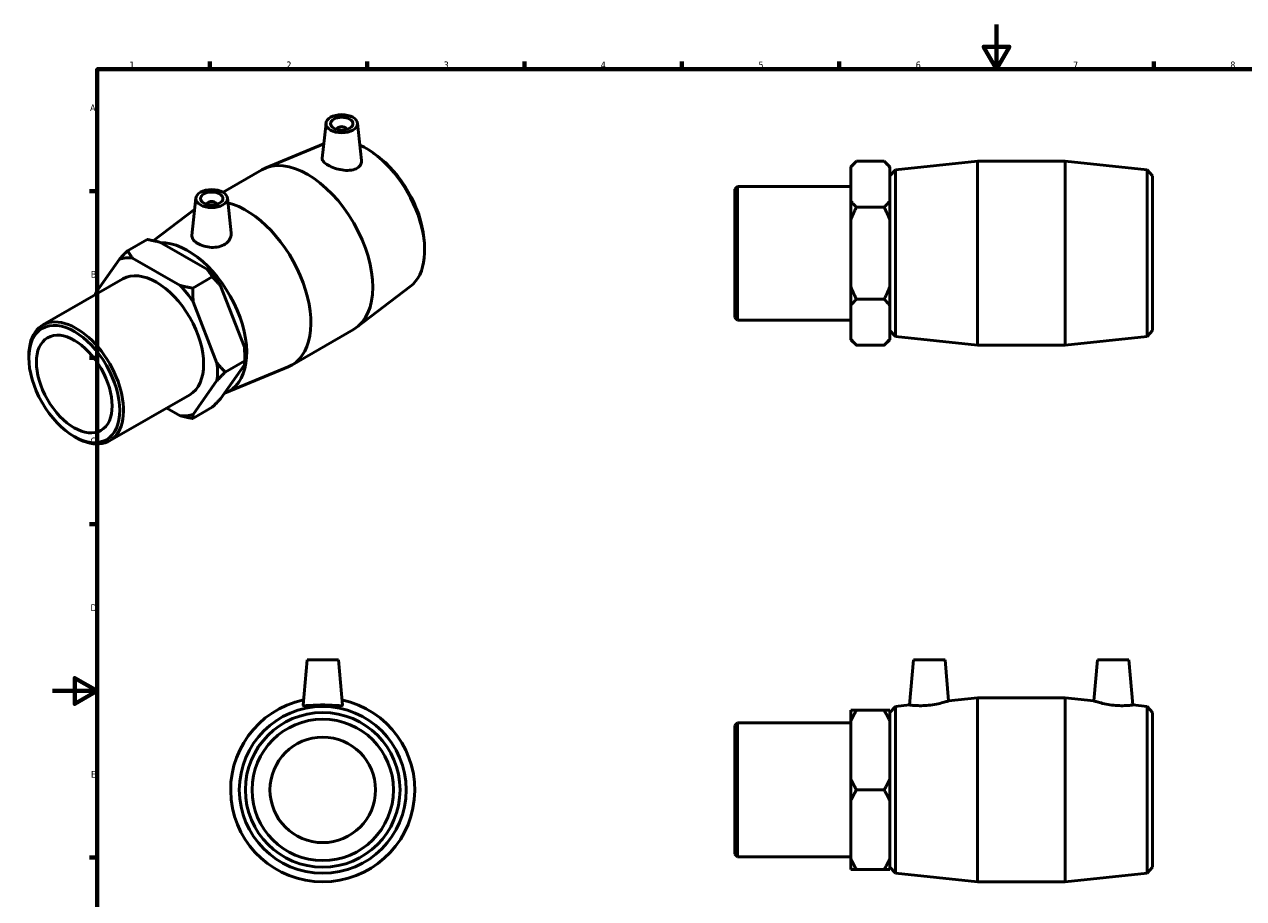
# Model space of a CAD drawing. Header units: millimetres. Extents: x -12 to 895, y -151 to 594.
# Tile 2 of 3: x -12 to 531, y 204 to 594. Entities that reach past the tile are written whole.
import ezdxf

# ---------------------------------------------------------------- set-up
doc = ezdxf.new("R2010")
doc.units = ezdxf.units.MM
doc.layers.add('Border (ANSI)', color=7, linetype='Continuous', lineweight=70)
doc.layers.add('Visible (ANSI)', color=7, linetype='Continuous', lineweight=50)
doc.styles.add('Note Text (ANSI)', font='tahoma.ttf')

# ---------------------------------------------------------------- blocks, each defined once
blk = doc.blocks.new('Borders Default Border')
at = {"layer": 'Border (ANSI)'}
for p, q in [((70.08, 574), (70.08, 577.45)), ((140.17, 574), (140.17, 577.45)), ((210.25, 574), (210.25, 577.45)), ((280.33, 574), (280.33, 577.45)), ((350.42, 574), (350.42, 577.45)), ((490.58, 574), (490.58, 577.45)), ((20, 519.75), (16.55, 519.75)), ((20, 445.5), (16.55, 445.5)), ((20, 371.25), (16.55, 371.25)), ((20, 222.75), (16.55, 222.75))]:
    blk.add_line(p, q, dxfattribs=at)
at = {"layer": 'Border (ANSI)', "flags": 128}
for points in [[(420.5, 594), (420.5, 574), (414.73, 584), (426.27, 584), (420.5, 574)], [(20, 20), (20, 574), (821, 574), (821, 20), (20, 20)], [(0, 297), (20, 297), (10, 302.77), (10, 291.23), (20, 297)]]:
    blk.add_lwpolyline(points, dxfattribs=at)
at = {"layer": 'Border (ANSI)', "color": 230, "true_color": 0xff0080, "char_height": 3.05, "attachment_point": 7, "style": 'Note Text (ANSI)'}
for s, insert in [('1', (34.35, 574.4)), ('2', (104.2, 574.4)), ('3', (174.26, 574.34)), ('4', (244.23, 574.4)), ('5', (314.48, 574.34)), ('6', (384.49, 574.34)), ('7', (454.6, 574.4)), ('8', (524.63, 574.33)), ('A', (16.78, 555.35)), ('B', (17.15, 481.1)), ('C', (16.95, 406.8)), ('D', (16.96, 332.6)), ('E', (17.21, 258.35))]:
    blk.add_mtext(s, dxfattribs=dict(at, insert=insert))

msp = doc.modelspace()

# ---------------------------------------------------------------- linework, layer by layer
at = {"layer": 'Visible (ANSI)'}
for p, q in [((121.881, 550.001), (120.205, 534.37)), ((135.854, 550.001), (137.635, 533.391)), ((126.867, 547.114), (126.867, 547.3)), ((130.867, 547.114), (130.867, 547.3)), ((120.888, 540.748), (94.826, 529.913)), ((144.246, 535.718), (142.751, 536.791)), ((355.681, 530.564), (358.141, 533.024)), ((358.141, 533.024), (370.471, 533.024)), ((372.931, 530.564), (370.471, 533.024)), ((375.478, 529.181), (412.031, 533.024)), ((412.031, 451.024), (412.031, 533.024)), ((412.031, 533.024), (451.031, 533.024)), ((451.031, 451.024), (451.031, 533.024)), ((487.585, 529.181), (451.031, 533.024)), ((75.996, 519.201), (93.24, 529.131)), ((355.681, 530.267), (355.681, 530.564)), ((355.681, 515.281), (355.681, 530.267)), ((372.931, 530.564), (372.931, 530.267)), ((372.931, 530.267), (372.931, 515.281)), ((373.031, 526.464), (375.478, 529.181)), ((375.478, 529.181), (375.478, 454.867)), ((487.585, 454.867), (487.585, 529.181)), ((490.031, 526.464), (487.585, 529.181)), ((304.031, 520.639), (305.223, 521.831)), ((305.223, 521.831), (305.223, 462.217)), ((305.223, 521.831), (355.681, 521.831)), ((372.931, 523.524), (373.031, 523.524)), ((373.031, 457.584), (373.031, 526.464)), ((490.031, 526.464), (490.031, 457.584)), ((63.969, 516.652), (62.184, 500.005)), ((77.942, 516.652), (79.6, 501.184)), ((304.031, 463.41), (304.031, 520.639)), ((44.953, 497.618), (63.437, 511.697)), ((68.955, 513.951), (68.955, 513.764)), ((72.955, 513.951), (72.955, 513.764)), ((355.681, 507.01), (355.681, 515.281)), ((358.141, 512.524), (370.471, 512.524)), ((372.931, 515.281), (372.931, 507.01)), ((355.681, 477.038), (355.681, 507.01)), ((372.931, 507.01), (372.931, 477.038)), ((42.24, 498.173), (33.521, 493.152)), ((47.878, 496.93), (69.072, 484.725)), ((165.459, 498.881), (165.637, 497.048)), ((29.832, 489.369), (19.235, 474.251)), ((56.874, 477.701), (35.68, 489.905)), ((-4.276, 460.059), (31.403, 480.605)), ((71.231, 481.478), (62.512, 476.457)), ((74.92, 477.453), (85.517, 450.13)), ((159.425, 477.173), (135.633, 459.05)), ((355.681, 468.767), (355.681, 477.038)), ((372.931, 477.038), (372.931, 468.767)), ((73.319, 443.106), (62.722, 470.429)), ((355.681, 453.781), (355.681, 468.767)), ((370.471, 471.524), (358.141, 471.524)), ((372.931, 468.767), (372.931, 453.781)), ((304.031, 463.41), (305.223, 462.217)), ((305.223, 462.217), (355.681, 462.217)), ((106.583, 442.19), (134.16, 458.071)), ((372.931, 460.524), (373.031, 460.524)), ((373.031, 457.584), (375.478, 454.867)), ((490.031, 457.584), (487.585, 454.867)), ((355.681, 453.484), (355.681, 453.781)), ((355.681, 453.484), (358.141, 451.024)), ((370.471, 451.024), (358.141, 451.024)), ((372.931, 453.484), (370.471, 451.024)), ((372.931, 453.781), (372.931, 453.484)), ((375.478, 454.867), (412.031, 451.024)), ((412.031, 451.024), (451.031, 451.024)), ((487.585, 454.867), (451.031, 451.024)), ((-10.479, 445.395), (-10.479, 446.366)), ((85.727, 446.105), (85.727, 444.102)), ((85.517, 442.322), (74.92, 427.204)), ((77.008, 439.081), (85.727, 444.102)), ((77.38, 429.927), (104.996, 441.408)), ((62.722, 420.18), (73.319, 435.298)), ((25.473, 408.398), (61.152, 428.944)), ((50.937, 423.062), (56.874, 419.644)), ((62.512, 418.4), (71.231, 423.421)), ((9.677, 410.394), (10.517, 409.907)), ((113.417, 310.927), (111.644, 290.666)), ((127.417, 310.927), (113.417, 310.927)), ((127.417, 310.927), (129.189, 290.666)), ((383.581, 310.927), (381.816, 290.751)), ((383.581, 310.927), (397.581, 310.927)), ((397.581, 310.927), (399.187, 292.577)), ((465.481, 310.927), (463.876, 292.577)), ((479.481, 310.927), (465.481, 310.927)), ((479.481, 310.927), (481.246, 290.751)), ((399.187, 292.577), (412.031, 293.927)), ((412.031, 211.927), (412.031, 293.927)), ((412.031, 293.927), (451.031, 293.927)), ((451.031, 211.927), (451.031, 293.927)), ((463.876, 292.577), (451.031, 293.927)), ((355.681, 283.659), (355.681, 288.434)), ((370.471, 288.434), (358.141, 288.434)), ((372.931, 288.434), (372.931, 283.659)), ((373.031, 287.367), (375.478, 290.085)), ((375.478, 290.085), (381.816, 290.751)), ((375.478, 290.085), (375.478, 215.77)), ((487.585, 290.085), (481.246, 290.751)), ((487.585, 215.77), (487.585, 290.085)), ((490.031, 287.367), (487.585, 290.085)), ((304.031, 281.542), (305.223, 282.734)), ((305.223, 282.734), (305.223, 223.12)), ((305.223, 282.734), (355.681, 282.734)), ((355.681, 257.703), (355.681, 283.659)), ((372.931, 284.427), (373.031, 284.427)), ((372.931, 283.659), (372.931, 257.703)), ((373.031, 218.487), (373.031, 287.367)), ((490.031, 287.367), (490.031, 218.487)), ((304.031, 224.313), (304.031, 281.542)), ((355.681, 248.152), (355.681, 257.703)), ((372.931, 257.703), (372.931, 248.152)), ((358.141, 252.927), (370.471, 252.927)), ((355.681, 222.196), (355.681, 248.152)), ((372.931, 248.152), (372.931, 222.196)), ((304.031, 224.313), (305.223, 223.12)), ((305.223, 223.12), (355.681, 223.12)), ((355.681, 217.42), (355.681, 222.196)), ((358.141, 217.42), (370.471, 217.42)), ((372.931, 222.196), (372.931, 217.42)), ((372.931, 221.427), (373.031, 221.427)), ((373.031, 218.487), (375.478, 215.77)), ((490.031, 218.487), (487.585, 215.77)), ((375.478, 215.77), (412.031, 211.927)), ((412.031, 211.927), (451.031, 211.927)), ((487.585, 215.77), (451.031, 211.927))]:
    msp.add_line(p, q, dxfattribs=at)
for radius in [37.157, 34.44, 31.5, 23.5]:
    msp.add_circle((120.417, 252.927), radius, dxfattribs=at)
msp.add_arc((120.417, 252.927), 41, 102.06015, 77.93985, dxfattribs=at)
for centre, major_axis, ratio in [((128.867, 549.753), (7, 0), 0.5758617), ((128.867, 549.753), (5, 0), 0.5758617), ((70.955, 516.403), (7, 0), 0.5758617), ((70.955, 516.403), (5, 0), 0.5758617), ((9.755, 433.743), (14.28, -24.797), 0.5780931), ((9.755, 433.743), (11.9, -20.664), 0.5780931)]:
    msp.add_ellipse(centre, major_axis=major_axis, ratio=ratio, dxfattribs=at)
for centre, major_axis, ratio, start_param, end_param in [((128.867, 547.3), (-2, 0), 0.5758617, 2.9729035, 6.4518745), ((139.547, 508.485), (18.543, -32.2), 0.5780931, 0.0745495, 2.4589935), ((113.7, 493.601), (-20.46, 35.53), 0.5780931, 3.1415927, 6.2831853), ((141.277, 509.481), (-17.187, 29.845), 0.5780931, 4.0472929, 5.377485), ((70.955, 513.951), (-2, 0), 0.5758617, 2.9729035, 6.4518745), ((86.123, 477.72), (20.46, -35.53), 0.5780931, 6.2086358, 8.9192217), ((60.275, 462.836), (18.543, -32.2), 0.5780931, 6.1715498, 9.1206074), ((46.277, 454.775), (-19.233, 33.398), 0.5780931, 5.8990973, 6.1475419), ((46.277, 454.775), (-14.875, 25.83), 0.5780931, 3.1415927, 6.2831853), ((58.475, 461.799), (-19.233, 33.398), 0.5780931, 4.8518998, 5.1003444), ((46.277, 454.775), (-19.233, 33.398), 0.5780931, 0.6631096, 0.6866024), ((46.277, 454.775), (19.233, -33.398), 0.5780931, 1.7103071, 1.9587517), ((10.598, 434.228), (14.875, -25.83), 0.5780931, 5.4958534, 10.2121098), ((58.475, 461.799), (-19.233, 33.398), 0.5780931, 3.9289245, 4.0531468), ((46.277, 454.775), (19.233, -33.398), 0.5780931, 0.6631096, 0.9115542), ((46.277, 454.775), (19.233, -33.398), 0.5780931, 5.8990973, 6.1475419)]:
    msp.add_ellipse(centre, major_axis=major_axis, ratio=ratio, start_param=start_param, end_param=end_param, dxfattribs=at)
for points, knots in [([(135.272, 529.709), (134.492, 529.332), (133.497, 529.076), (131.314, 528.89), (130.126, 528.958), (127.913, 529.299), (126.738, 529.592), (124.568, 530.339), (123.571, 530.792), (121.993, 531.701), (121.313, 532.213), (120.415, 533.233), (120.196, 533.743), (120.196, 534.26), (120.199, 534.315), (120.205, 534.37)], [0, 0, 0, 0, 0.3409762, 0.3409762, 0.6819525, 0.6819525, 1.0167161, 1.0167161, 1.3514798, 1.3514798, 1.6862435, 1.6862435, 2.0210072, 2.0210072, 2.060706, 2.060706, 2.060706, 2.060706]), ([(137.634, 533.391), (137.644, 533.303), (137.65, 533.216), (137.671, 532.472), (137.478, 531.78), (136.649, 530.575), (136.012, 530.066), (135.272, 529.709)], [4.60677058, 4.60677058, 4.60677058, 4.60677058, 4.64914473, 4.64914473, 4.97234085, 4.97234085, 5.29553697, 5.29553697, 5.29553697, 5.29553697]), ([(76.954, 496.125), (76.178, 495.61), (75.201, 495.19), (73.07, 494.689), (71.917, 494.607), (69.758, 494.704), (68.608, 494.891), (66.49, 495.489), (65.523, 495.898), (63.991, 496.78), (63.322, 497.313), (62.421, 498.454), (62.188, 499.064), (62.166, 499.765), (62.171, 499.884), (62.185, 500.005)], [0, 0, 0, 0, 0.3231961, 0.3231961, 0.6463922, 0.6463922, 0.9713405, 0.9713405, 1.2962887, 1.2962887, 1.6212369, 1.6212369, 1.9461851, 1.9461851, 2.0110907, 2.0110907, 2.0110907, 2.0110907]), ([(79.599, 501.184), (79.618, 501.019), (79.627, 500.855), (79.627, 499.877), (79.4, 498.994), (78.473, 497.389), (77.772, 496.669), (76.954, 496.125)], [4.54564964, 4.54564964, 4.54564964, 4.54564964, 4.61358452, 4.61358452, 4.95456074, 4.95456074, 5.29553697, 5.29553697, 5.29553697, 5.29553697]), ([(129.189, 290.666), (129.19, 290.656), (129.189, 290.645), (129.162, 290.526), (128.921, 290.461), (128.001, 290.433), (127.321, 290.468), (125.769, 290.561), (124.791, 290.625), (122.656, 290.722), (121.5, 290.751), (119.333, 290.751), (118.177, 290.722), (116.042, 290.625), (115.064, 290.561), (113.512, 290.468), (112.832, 290.433), (111.912, 290.461), (111.672, 290.526), (111.646, 290.636)], [2.6741911, 2.6741911, 2.6741911, 2.6741911, 2.7029596, 2.7029596, 3.0261558, 3.0261558, 3.3493519, 3.3493519, 3.6743001, 3.6743001, 3.9992483, 3.9992483, 4.3241965, 4.3241965, 4.6491447, 4.6491447, 4.9723408, 4.9723408, 5.295537, 5.295537, 5.295537, 5.295537]), ([(390.294, 290.636), (389.222, 290.526), (388.081, 290.461), (385.988, 290.433), (385.036, 290.468), (383.536, 290.561), (382.886, 290.625), (382.027, 290.722), (381.816, 290.751), (381.816, 290.751)], [0, 0, 0, 0, 0.3231961, 0.3231961, 0.6463922, 0.6463922, 0.9713405, 0.9713405, 1.2962887, 1.2962887, 1.2962887, 1.2962887]), ([(399.187, 292.577), (399.187, 292.577), (398.963, 292.502), (398.063, 292.22), (397.388, 292.017), (395.823, 291.599), (394.822, 291.357), (392.623, 290.931), (391.424, 290.751), (390.294, 290.636)], [3.9440572, 3.9440572, 3.9440572, 3.9440572, 4.2788208, 4.2788208, 4.6135845, 4.6135845, 4.9545607, 4.9545607, 5.295537, 5.295537, 5.295537, 5.295537]), ([(472.769, 290.636), (471.638, 290.751), (470.439, 290.931), (468.24, 291.357), (467.24, 291.599), (465.675, 292.017), (464.999, 292.22), (464.1, 292.502), (463.876, 292.577), (463.876, 292.577)], [0, 0, 0, 0, 0.3409762, 0.3409762, 0.6819525, 0.6819525, 1.0167161, 1.0167161, 1.3514798, 1.3514798, 1.3514798, 1.3514798]), ([(481.246, 290.751), (481.246, 290.751), (481.036, 290.722), (480.176, 290.625), (479.527, 290.561), (478.026, 290.468), (477.075, 290.433), (474.982, 290.461), (473.84, 290.526), (472.769, 290.636)], [3.9992483, 3.9992483, 3.9992483, 3.9992483, 4.3241965, 4.3241965, 4.6491447, 4.6491447, 4.9723408, 4.9723408, 5.295537, 5.295537, 5.295537, 5.295537])]:
    msp.add_open_spline(points, degree=3, knots=knots, dxfattribs=at)
for points, weights in [([(355.681, 530.267), (356.72, 531.603), (358.141, 533.024)], [1, 1.00241153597, 1]), ([(370.471, 533.024), (371.892, 531.603), (372.931, 530.267)], [1, 1.00241153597, 1]), ([(358.141, 512.524), (356.72, 513.945), (355.681, 515.281)], [1, 1.00241153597, 1]), ([(355.681, 507.01), (356.72, 509.682), (358.141, 512.524)], [1, 1.00241153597, 1]), ([(372.931, 515.281), (371.892, 513.945), (370.471, 512.524)], [1, 1.00241153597, 1]), ([(370.471, 512.524), (371.892, 509.682), (372.931, 507.01)], [1, 1.00241153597, 1]), ([(42.24, 498.173), (45.254, 497.594), (47.878, 496.93)], [1, 1.00241153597, 1]), ([(33.521, 493.152), (31.511, 491.14), (29.832, 489.369)], [1, 1.00241153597, 1]), ([(35.68, 489.905), (34.526, 491.416), (33.521, 493.152)], [1, 1.00241153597, 1]), ([(69.072, 484.725), (70.226, 483.214), (71.231, 481.478)], [1, 1.00241153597, 1]), ([(71.231, 481.478), (73.241, 479.466), (74.92, 477.453)], [1, 1.00241153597, 1]), ([(19.235, 474.251), (19.151, 473.88), (19.101, 473.521)], [1, 1.00096668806, 1.00115836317]), ([(62.512, 476.457), (59.498, 477.036), (56.874, 477.701)], [1, 1.00241153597, 1]), ([(62.722, 470.429), (62.512, 473.288), (62.512, 476.457)], [1, 1.00241153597, 1]), ([(358.141, 471.524), (356.72, 474.366), (355.681, 477.038)], [1, 1.00241153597, 1]), ([(372.931, 477.038), (371.892, 474.366), (370.471, 471.524)], [1, 1.00241153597, 1]), ([(355.681, 468.767), (356.72, 470.103), (358.141, 471.524)], [1, 1.00241153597, 1]), ([(370.471, 471.524), (371.892, 470.103), (372.931, 468.767)], [1, 1.00241153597, 1]), ([(358.141, 451.024), (356.72, 452.445), (355.681, 453.781)], [1, 1.00241153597, 1]), ([(372.931, 453.781), (371.892, 452.445), (370.471, 451.024)], [1, 1.00241153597, 1]), ([(85.517, 450.13), (85.727, 447.272), (85.727, 444.102)], [1, 1.00241153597, 1]), ([(77.008, 439.081), (74.998, 441.094), (73.319, 443.106)], [1, 1.00241153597, 1]), ([(85.727, 444.102), (85.727, 443.247), (85.517, 442.322)], [1, 1.00241153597, 1]), ([(73.319, 435.298), (74.998, 437.069), (77.008, 439.081)], [1, 1.00241153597, 1]), ([(74.92, 427.204), (73.241, 425.433), (71.231, 423.421)], [1, 1.00241153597, 1]), ([(56.874, 419.644), (59.498, 418.979), (62.512, 418.4)], [1, 1.00241153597, 1]), ([(62.512, 418.4), (62.512, 419.255), (62.722, 420.18)], [1, 1.00241153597, 1]), ([(358.141, 288.434), (356.72, 288.434), (355.681, 288.434)], [1, 1.00241153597, 1]), ([(355.681, 283.659), (356.72, 285.973), (358.141, 288.434)], [1, 1.00241153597, 1]), ([(372.931, 288.434), (371.892, 288.434), (370.471, 288.434)], [1, 1.00241153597, 1]), ([(370.471, 288.434), (371.892, 285.973), (372.931, 283.659)], [1, 1.00241153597, 1]), ([(358.141, 252.927), (356.72, 255.389), (355.681, 257.703)], [1, 1.00241153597, 1]), ([(372.931, 257.703), (371.892, 255.389), (370.471, 252.927)], [1, 1.00241153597, 1]), ([(355.681, 248.152), (356.72, 250.466), (358.141, 252.927)], [1, 1.00241153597, 1]), ([(370.471, 252.927), (371.892, 250.466), (372.931, 248.152)], [1, 1.00241153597, 1]), ([(358.141, 217.42), (356.72, 219.882), (355.681, 222.196)], [1, 1.00241153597, 1]), ([(355.681, 217.42), (356.72, 217.42), (358.141, 217.42)], [1, 1.00241153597, 1]), ([(372.931, 222.196), (371.892, 219.882), (370.471, 217.42)], [1, 1.00241153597, 1]), ([(370.471, 217.42), (371.892, 217.42), (372.931, 217.42)], [1, 1.00241153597, 1])]:
    msp.add_rational_spline(points, weights, degree=2, dxfattribs=at)
msp.add_open_spline([(111.646, 290.636), (111.644, 290.645), (111.643, 290.656), (111.644, 290.666)], degree=3, dxfattribs=at)

# ---------------------------------------------------------------- block references
msp.add_blockref('Borders Default Border', (0, 0))

doc.saveas('drawing.dxf')
